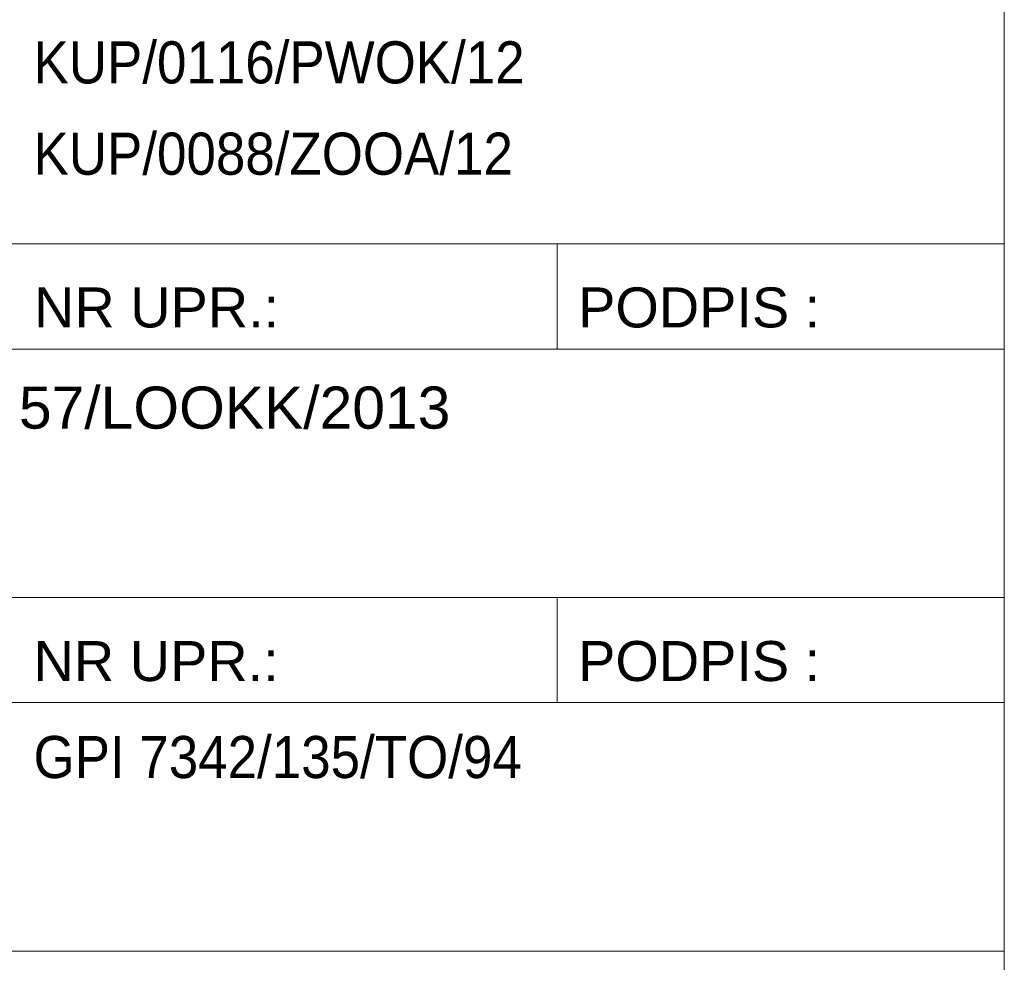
# Model space of a CAD drawing. Header units: centimetres. Extents: x 5703 to 19022, y -2164 to 612.
# Tile 3 of 48: x 6010 to 6309, y -1099 to -812. Entities that reach past the tile are written whole.
import ezdxf

# ---------------------------------------------------------------- set-up
doc = ezdxf.new("R2010")
doc.units = ezdxf.units.CM
doc.header["$MEASUREMENT"] = 0
doc.styles.add('GENERATED_STYLE_3', font='arial.ttf')

msp = doc.modelspace()

# ---------------------------------------------------------------- linework, layer by layer
at = {"color": 7, "linetype": 'Continuous', "lineweight": 13}
for p, q in [((5733.29, -880.28), (6309.29, -880.28)), ((6173.29, -880.28), (6173.29, -912.28)), ((5733.29, -912.28), (6309.29, -912.28)), ((5733.29, -987.79), (6309.29, -987.79)), ((6173.29, -987.79), (6173.29, -1019.79)), ((5733.29, -1019.79), (6309.29, -1019.79)), ((5733.29, -1095.3), (6309.29, -1095.3)), ((5733.29, -1095.3), (6309.29, -1095.3))]:
    msp.add_line(p, q, dxfattribs=at)
at = {"color": 7, "linetype": 'Continuous', "lineweight": 13, "flags": 128}
msp.add_lwpolyline([(5733.29, 611.81), (6309.29, 611.81), (6309.29, -1664.93), (5733.29, -1664.93)], close=True, dxfattribs=at)

# ---------------------------------------------------------------- texts
at = {"color": 7, "linetype": 'Continuous', "lineweight": 13, "attachment_point": 4, "style": 'GENERATED_STYLE_3'}
for s, insert, char_height in [('\\A1;{\\W0.900000x;\\pql;\\fArial|b0|i0|c238|p38;KUP/0116/PWOK/12}', (6014.07, -825.21), 12.8), ('\\A1;{\\W0.900000x;\\pql;\\fArial|b0|i0|c238|p38;KUP/0088/ZOOA/12}', (6014.07, -852.97), 12.8), ('\\A1;{\\pql;\\fArial|b0|i0|c238|p38;NR UPR.:}', (6014.23, -899.72), 12.16), ('\\A1;{\\pql;\\fArial|b0|i0|c238|p38;PODPIS :}', (6179.69, -899.71), 12.16), ('\\A1;{\\pql;\\fArial|b0|i0|c238|p38;57/LOOKK/2013}', (6009.63, -930.17), 12.8), ('\\A1;{\\pql;\\fArial|b0|i0|c238|p38;NR UPR.:}', (6014.08, -1007.23), 12.16), ('\\A1;{\\pql;\\fArial|b0|i0|c238|p38;PODPIS :}', (6179.69, -1007.22), 12.16), ('\\A1;{\\W0.900000x;\\pql;\\fArial|b0|i0|c238|p38;GPI 7342/135/TO/94}', (6014.07, -1036.41), 12.8)]:
    msp.add_mtext(s, dxfattribs=dict(at, insert=insert, char_height=char_height))

doc.saveas('drawing.dxf')
